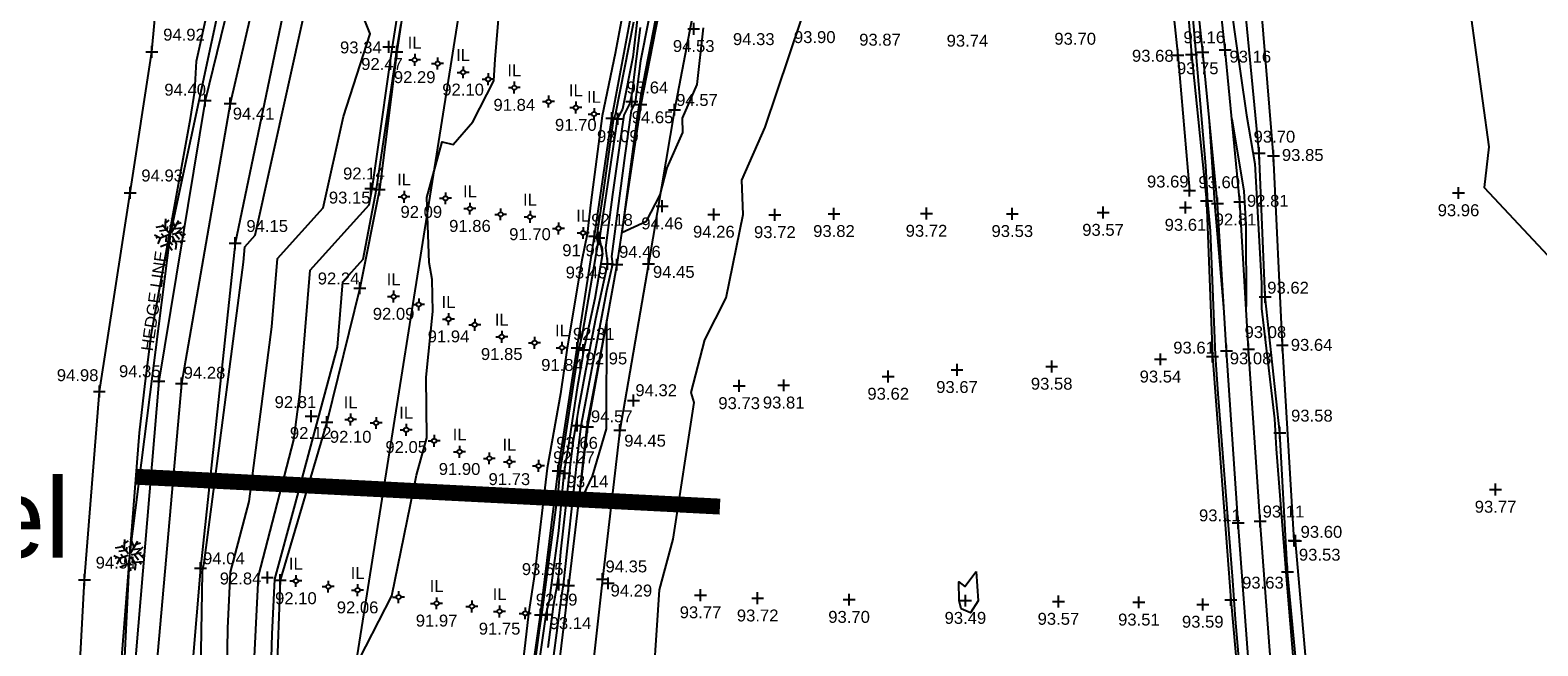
# Model space of a CAD drawing. Header units: metres. Extents: x 610185 to 614128, y 655663 to 660921.
# Tile 64 of 94: x 612848 to 612942, y 658127 to 658166. Entities that reach past the tile are written whole.
import ezdxf
from ezdxf.enums import TextEntityAlignment as Align

# ---------------------------------------------------------------- set-up
doc = ezdxf.new("R2010")
doc.units = ezdxf.units.M
doc.header["$MEASUREMENT"] = 0
doc.linetypes.add('DASHED', pattern=[19.05, 12.7, -6.35])
for name, color, linetype in [('143475.291', 7, 'Continuous'), ('3D_FENCE_ELEVATION', 7, 'Continuous'), ('3D_FENCE_LINE', 7, 'FENCELINE1'), ('3D_FENCE_SYMBOL', 7, 'Continuous'), ('CENTRE_LINE', 5, 'Continuous'), ('CONTOUR_ELEVATION', 56, 'Continuous'), ('CONTOUR_MJR', 34, 'Continuous'), ('CONTOUR_MNR', 53, 'Continuous'), ('CONTOUR_SYMBOL', 56, 'Continuous'), ('DITCH_ELEVATION', 34, 'Continuous'), ('DITCH_LINE', 34, 'Continuous'), ('DITCH_SYMBOL', 34, 'Continuous'), ('FOOTPATH_ELEVATION', 15, 'Continuous'), ('FOOTPATH_LINE', 15, 'Continuous'), ('FOOTPATH_SYMBOL', 15, 'Continuous'), ('HEDGE_LINE', 93, 'Continuous'), ('HEDGE_SYMBOL', 93, 'Continuous'), ('INVERT_LEVEL_CODE', 132, 'Continuous'), ('INVERT_LEVEL_ELEVATION', 132, 'Continuous'), ('INVERT_LEVEL_SYMBOL', 132, 'Continuous'), ('SECTION_LINE_TEXT', 7, 'Continuous'), ('SLOPE_BOTTOM_ELEVATION', 30, 'Continuous'), ('SLOPE_BOTTOM_LINE', 30, 'DASHED'), ('SLOPE_BOTTOM_SYMBOL', 30, 'Continuous'), ('SLOPE_TOP_ELEVATION', 40, 'Continuous'), ('SLOPE_TOP_LINE', 40, 'Continuous'), ('SLOPE_TOP_SYMBOL', 40, 'Continuous'), ('TEXTS', 7, 'Continuous')]:
    doc.layers.add(name, color=color, linetype=linetype)
doc.styles.add('REGULAR', font='swissl.ttf')
doc.linetypes.add('FENCELINE1', pattern='A,6.35,-2.54,[133,ltypeshp.shx,S=2.54,R=0,X=-2.54,Y=0],-2.54,25.4', length=36.83)

# ---------------------------------------------------------------- blocks, each defined once
blk = doc.blocks.new('S061')
at = {"color": 0, "linetype": 'Continuous'}
for p, q in [((-0.5, 0), (0.5, 0)), ((0, -0.5), (0, 0.5))]:
    blk.add_line(p, q, dxfattribs=at)
blk = doc.blocks.new('092')
at = {"color": 0, "linetype": 'Continuous'}
for p, q in [((-0.17, 0.18), (-0.15, 0.48)), ((0.14, 0.24), (0.04, 0.5)), ((-0.23, 0.25), (-0.46, 0.21)), ((-0.13, 0.13), (-0.34, 0.1)), ((-0.2, -0.08), (-0.28, 0.01)), ((-0.04, 0.03), (-0.26, 0.29)), ((-0.16, 0.35), (-0.04, 0.44)), ((-0.1, 0.1), (-0.09, 0.24)), ((0.05, 0.08), (-0.01, 0.28)), ((0.03, 0.05), (0.26, 0.43)), ((0.06, 0), (0.37, 0.07)), ((0.1, 0.17), (0.33, 0.2)), ((0.14, 0.02), (0.28, -0.16)), ((0.2, 0.33), (0.34, 0.37)), ((0.2, 0.04), (0.43, 0.25)), ((0.28, 0.05), (0.42, -0.1)), ((0.37, -0.05), (0.47, 0.01)), ((-0.32, -0.12), (-0.5, -0.03)), ((-0.4, -0.08), (-0.46, -0.13)), ((-0.32, -0.12), (-0.4, -0.3)), ((-0.05, -0.02), (-0.32, -0.12)), ((-0.04, -0.29), (-0.31, -0.4)), ((-0.14, -0.06), (-0.15, -0.24)), ((-0.01, -0.06), (-0.05, -0.36)), ((-0.05, -0.36), (0.05, -0.5)), ((-0.03, -0.21), (0.06, -0.33)), ((0.04, -0.05), (0.18, -0.3)), ((0.09, -0.14), (0.08, -0.25)), ((0.14, -0.23), (0.46, -0.21)), ((0.18, -0.3), (0.16, -0.48)), ((0.31, -0.22), (0.36, -0.3))]:
    blk.add_line(p, q, dxfattribs=at)
blk = doc.blocks.new('S066')
at = {"color": 0, "linetype": 'Continuous'}
for p, q in [((-0.5, 0), (-0.19, 0)), ((-0.19, 0), (-0.18, 0.06)), ((-0.17, -0.08), (-0.19, 0)), ((-0.18, 0.06), (-0.16, 0.1)), ((-0.16, 0.1), (-0.13, 0.13)), ((-0.13, 0.13), (-0.1, 0.16)), ((-0.1, 0.16), (-0.06, 0.18)), ((-0.06, 0.18), (0, 0.19)), ((0, 0.5), (0, 0.19)), ((0, 0.19), (0.06, 0.18)), ((0.06, 0.18), (0.1, 0.16)), ((0.1, 0.16), (0.13, 0.13)), ((0.13, 0.13), (0.16, 0.1)), ((0.16, 0.1), (0.18, 0.06)), ((0.18, 0.06), (0.19, 0)), ((0.19, 0), (0.18, -0.04)), ((0.5, 0), (0.19, 0)), ((-0.16, -0.1), (-0.17, -0.08)), ((-0.13, -0.13), (-0.16, -0.1)), ((-0.1, -0.16), (-0.13, -0.13)), ((-0.06, -0.18), (-0.1, -0.16)), ((-0.02, -0.19), (-0.06, -0.18)), ((0, -0.19), (-0.02, -0.19)), ((0.06, -0.18), (0, -0.19)), ((0, -0.5), (0, -0.19)), ((0.1, -0.16), (0.06, -0.18)), ((0.13, -0.13), (0.1, -0.16)), ((0.16, -0.1), (0.13, -0.13)), ((0.18, -0.04), (0.16, -0.1))]:
    blk.add_line(p, q, dxfattribs=at)

msp = doc.modelspace()

# ---------------------------------------------------------------- linework, layer by layer
at = {"layer": '143475.291'}
msp.add_lwpolyline([(612890.969, 658136.242, 1, 1, 0), (612854.223, 658138.119, 0, 0, 0)], format="xyseb", dxfattribs=at)
at = {"layer": '3D_FENCE_LINE'}
for points in [[(612896.744, 658209.681, 94.655), (612895.403, 658198.794, 94.481), (612893.574, 658188.95, 94.515), (612891.514, 658178.994, 94.589), (612889.817, 658170.091, 94.671), (612888.104, 658161.217, 94.567), (612886.469, 658151.512, 94.445), (612884.669, 658141.044, 94.448), (612883.579, 658131.674, 94.349), (612882.41, 658121.288, 94.338), (612881.403, 658111.101, 94.263), (612880.564, 658101.604, 94.258), (612879.884, 658092.621, 94.166)], [(612918.816, 658173.956, 93.774), (612919.803, 658164.643, 93.683), (612920.528, 658156.125, 93.687)], [(612848.028, 658043.169, 94.941), (612848.138, 658051.02, 94.972), (612848.269, 658063.04, 95.113), (612848.41, 658072.234, 95.153), (612849.341, 658096.376, 95.087), (612849.756, 658109.301, 95.014), (612850.303, 658119.487, 94.976), (612850.953, 658131.631, 94.913), (612851.895, 658143.488, 94.984), (612853.829, 658155.988, 94.926), (612855.204, 658164.852, 94.925), (612855.998, 658173.54, 94.885)], [(612941.071, 657993.884, 93.57), (612939.185, 658011.956, 93.918), (612938.735, 658020.579, 93.832), (612937.462, 658030.017, 93.74), (612936.614, 658039.392, 93.581), (612935.842, 658049.383, 93.621), (612934.651, 658061.403, 93.583), (612932.753, 658074.945, 93.46), (612931.146, 658087.602, 93.457), (612930.309, 658098.703, 93.544), (612929.333, 658109.376, 93.608), (612928.33, 658121.141, 93.587), (612927.199, 658134.094, 93.607), (612927.123, 658134.103, 93.595), (612926.378, 658146.395, 93.644), (612925.821, 658158.312, 93.851), (612924.935, 658169.051, 93.977)]]:
    msp.add_polyline3d(points, dxfattribs=at)
at = {"layer": 'CENTRE_LINE', "color": 1, "flags": 128}
msp.add_lwpolyline([(612870.703, 657998.032), (612865.44, 658014.101), (612862.343, 658031.001), (612861.866, 658043.856), (612862.581, 658063.137), (612864.257, 658093.239), (612867.593, 658123.47), (612874.755, 658168.622), (612879.521, 658192.188), (612884.775, 658234.939), (612886.443, 658249.935), (612887.634, 658267.074), (612888.587, 658290.878), (612893.829, 658307.065), (612900.522, 658323.375), (612904.096, 658331.944), (612906.479, 658346.941), (612906.24, 658357.652), (612901.952, 658370.031), (612885.008, 658392.348), (612860.228, 658413.771), (612839.499, 658430.91)], dxfattribs=at)
at = {"layer": 'CONTOUR_MJR'}
for points in [[(612862.657, 658123.735, 92.5), (612862.785, 658128.218, 92.5), (612862.937, 658131.685, 92.5), (612864.233, 658136.366, 92.5), (612865.675, 658141.767, 92.5), (612866.885, 658146.274, 92.5), (612867.215, 658150.378, 92.5), (612868.5, 658151.802, 92.5), (612869.335, 658156.211, 92.5), (612870.554, 658164.464, 92.5), (612870.611, 658164.876, 92.5), (612870.894, 658166.622, 92.5)], [(612885.518, 658166.717, 92.5), (612884.378, 658160.868, 92.5), (612884.27, 658160.675, 92.5), (612883.591, 658155.848, 92.5), (612883.191, 658153.205, 92.5), (612883.274, 658152.819, 92.5), (612882.289, 658147.079, 92.5), (612882.092, 658146.184, 92.5), (612881.979, 658145.532, 92.5), (612880.972, 658138.965, 92.5), (612880.888, 658138.456, 92.5), (612880.782, 658137.304, 92.5), (612879.761, 658129.591, 92.5), (612879.724, 658129.429, 92.5), (612879.584, 658128.467, 92.5), (612878.762, 658122.397, 92.5)]]:
    msp.add_polyline3d(points, dxfattribs=at)
at = {"layer": 'CONTOUR_MNR'}
for points in [[(612853.749, 658115.105, 94.5), (612853.248, 658124.03, 94.5), (612853.309, 658126.752, 94.5), (612854.429, 658140.882, 94.5), (612854.784, 658143.985, 94.5), (612855.188, 658147.146, 94.5), (612857.643, 658160.666, 94.5), (612857.909, 658162.389, 94.5), (612858.022, 658164.267, 94.5), (612861.068, 658178.107, 94.5)], [(612922.563, 658171.89, 93.5), (612923.372, 658166.112, 93.5), (612924.128, 658160.868, 93.5), (612924.645, 658157.808, 93.5), (612925.069, 658150.3, 93.5), (612925.074, 658148.708, 93.5), (612925.888, 658141.763, 93.5), (612925.997, 658139.881, 93.5), (612926.576, 658132.378, 93.5), (612926.63, 658131.621, 93.5), (612927.311, 658123.616, 93.5)], [(612887.53, 658170.048, 94.5), (612885.991, 658162.166, 94.5), (612885.911, 658161.563, 94.5), (612885.856, 658161.448, 94.5), (612885.764, 658160.8, 94.5), (612884.784, 658153.496, 94.5), (612886.342, 658154.2, 94.5), (612887.203, 658155.863, 94.5), (612887.638, 658157.558, 94.5), (612888.642, 658159.786, 94.5), (612888.608, 658160.69, 94.5), (612889.544, 658162.808, 94.5), (612889.929, 658166.376, 94.5)], [(612937.779, 658170.468, 94), (612939.375, 658158.884, 94), (612939.084, 658156.314, 94), (612952.006, 658142.523, 94)], [(612858.03, 658071.361, 93.5), (612857.358, 658075.68, 93.5), (612858.146, 658085.183, 93.5), (612859.718, 658089.736, 93.5), (612859.82, 658091.668, 93.5), (612860.649, 658098.762, 93.5), (612860.568, 658105.435, 93.5), (612860.521, 658108.677, 93.5), (612859.782, 658115.313, 93.5), (612859.445, 658119.661, 93.5), (612859.851, 658120.778, 93.5), (612859.993, 658128.602, 93.5), (612860.161, 658132.109, 93.5), (612861.325, 658136.57, 93.5), (612862.757, 658147.553, 93.5), (612863.103, 658151.856, 93.5), (612865.981, 658155.042, 93.5), (612867.261, 658160.789, 93.5), (612868.944, 658165.996, 93.5), (612867.574, 658169.411, 93.5)], [(612886.948, 658169.273, 94), (612885.973, 658164.281, 94), (612885.629, 658161.66, 94), (612885.389, 658161.159, 94), (612884.989, 658158.339, 94), (612884.135, 658151.978, 94), (612884.197, 658151.486, 94), (612883.83, 658149.826, 94), (612882.534, 658142.964, 94), (612882.218, 658141.307, 94), (612882.06, 658140.091, 94), (612881.357, 658133.636, 94), (612881.098, 658131.313, 94), (612880.988, 658130.67, 94), (612880.183, 658124.509, 94)], [(612929.377, 658068.736, 93.5), (612929.116, 658070.848, 93.5), (612927.795, 658078.257, 93.5), (612926.926, 658091.302, 93.5), (612926.303, 658097.486, 93.5), (612926.269, 658097.948, 93.5), (612926.231, 658098.436, 93.5), (612926.181, 658099.022, 93.5), (612925.326, 658109.083, 93.5), (612925.321, 658109.149, 93.5), (612924.405, 658118.038, 93.5), (612924.211, 658120.195, 93.5), (612923.435, 658129.168, 93.5), (612923.251, 658131.593, 93.5), (612922.339, 658143.337, 93.5), (612922.164, 658145.76, 93.5), (612921.854, 658153.602, 93.5), (612921.696, 658155.449, 93.5), (612921.553, 658157.673, 93.5), (612920.961, 658164.753, 93.5), (612920.504, 658169.862, 93.5)], [(612885.01, 658168.131, 92), (612884.377, 658164.746, 92), (612883.549, 658160.826, 92), (612882.832, 658155.368, 92), (612882.606, 658153.385, 92), (612882.266, 658151.748, 92), (612881.353, 658146.233, 92), (612880.93, 658143.331, 92), (612880.091, 658138.665, 92), (612879.304, 658132.113, 92), (612878.916, 658129.503, 92), (612878.698, 658127.659, 92), (612878.091, 658122.468, 92)], [(612856.178, 658072.85, 94), (612856.041, 658073.732, 94), (612857.168, 658087.326, 94), (612857.878, 658089.381, 94), (612858.198, 658095.455, 94), (612858.629, 658099.139, 94), (612858.587, 658102.604, 94), (612858.429, 658113.477, 94), (612858.123, 658116.223, 94), (612857.984, 658118.022, 94), (612858.152, 658118.484, 94), (612858.4, 658132.09, 94), (612858.413, 658132.356, 94), (612858.501, 658132.695, 94), (612860.969, 658151.618, 94), (612861.047, 658152.594, 94), (612861.7, 658153.318, 94), (612864.801, 658167.23, 94)], [(612885.885, 658167.954, 93), (612885.477, 658164.527, 93), (612884.838, 658161.247, 93), (612884.499, 658160.641, 93), (612884.393, 658159.891, 93), (612883.797, 658155.951, 93), (612883.437, 658153.418, 93), (612883.393, 658153.086, 93), (612883.406, 658152.98, 93), (612883.583, 658152.154, 93), (612883.098, 658149.327, 93), (612882.502, 658146.62, 93), (612882.427, 658146.281, 93), (612882.364, 658145.942, 93), (612882.327, 658145.75, 93), (612881.976, 658143.723, 93), (612881.403, 658139.986, 93), (612881.134, 658138.368, 93), (612880.8, 658134.708, 93), (612880.224, 658130.354, 93), (612880.013, 658129.443, 93), (612879.227, 658124.024, 93)], [(612859.066, 658070.602, 93), (612859.335, 658073.385, 93), (612858.675, 658077.627, 93), (612859.124, 658083.041, 93), (612860.531, 658087.115, 93), (612860.762, 658089.907, 93), (612861.078, 658092.967, 93), (612861.653, 658098.563, 93), (612861.745, 658101.336, 93), (612861.711, 658106.611, 93), (612861.787, 658111.288, 93), (612861.44, 658114.403, 93), (612860.906, 658121.299, 93), (612861.55, 658123.071, 93), (612861.587, 658125.114, 93), (612861.909, 658131.862, 93), (612864.148, 658140.446, 93), (612864.545, 658143.488, 93), (612865.159, 658151.117, 93), (612868.88, 658155.238, 93), (612869.071, 658156.246, 93), (612869.35, 658158.132, 93), (612870.321, 658165.049, 93), (612870.642, 658167.033, 93)], [(612867.865, 658125.84, 92), (612870.316, 658130.618, 92), (612871.872, 658138.227, 92), (612872.512, 658140.562, 92), (612872.482, 658144.384, 92), (612872.894, 658148.521, 92), (612872.84, 658150.524, 92), (612872.671, 658151.608, 92), (612872.51, 658155.684, 92), (612873.482, 658159.193, 92), (612874.165, 658159.035, 92), (612875.417, 658160.459, 92), (612876.727, 658163.022, 92), (612876.823, 658164.391, 92), (612877.034, 658166.901, 92)], [(612885.956, 658166.397, 93.5), (612885.567, 658163.44, 93.5), (612885.436, 658162.336, 93.5), (612885.297, 658161.626, 93.5), (612885.201, 658161.453, 93.5), (612884.922, 658160.87, 93.5), (612884.213, 658155.879, 93.5), (612883.764, 658152.532, 93.5), (612883.893, 658151.507, 93.5), (612883.129, 658148.054, 93.5), (612882.449, 658144.453, 93.5), (612882.059, 658142.407, 93.5), (612881.974, 658141.915, 93.5), (612881.834, 658141.008, 93.5), (612881.735, 658140.407, 93.5), (612881.561, 658139.07, 93.5), (612881.269, 658136.384, 93.5), (612880.935, 658133.399, 93.5), (612880.818, 658132.113, 93.5), (612880.686, 658131.117, 93.5), (612880.612, 658130.794, 93.5), (612880.469, 658129.962, 93.5), (612880.13, 658127.366, 93.5)], [(612886.632, 658123.073, 94), (612887.166, 658131.003, 94), (612888.027, 658134.188, 94), (612889.35, 658142.783, 94), (612889.147, 658143.418, 94), (612890.019, 658146.739, 94), (612891.361, 658149.372, 94), (612892.428, 658154.611, 94), (612892.345, 658156.777, 94), (612893.823, 658160.122, 94), (612896.08, 658166.839, 94)], [(612923.191, 658160.635, 93), (612923.191, 658160.635, 93), (612923.959, 658156.085, 93), (612924.078, 658153.985, 93)], [(612922.695, 658148.762, 93), (612922.129, 658155.346, 93), (612921.798, 658160.498, 93)], [(612924.078, 658153.985, 93), (612924.093, 658148.842, 93), (612924.092, 658148.842, 93)], [(612883.845, 658147.967, 94.5), (612882.619, 658141.474, 94.5), (612882.579, 658141.265, 94.5), (612882.559, 658141.112, 94.5), (612882.025, 658136.212, 94.5), (612882.939, 658138.151, 94.5), (612883.819, 658141.133, 94.5), (612883.845, 658147.967, 94.5)], [(612907.103, 658132.168, 93.5), (612907.223, 658130.314, 93.5), (612906.734, 658129.549, 93.5), (612906.146, 658129.819, 93.5), (612906.023, 658130.326, 93.5), (612906.017, 658131.5, 93.5), (612906.39, 658131.22, 93.5), (612907.103, 658132.168, 93.5)]]:
    msp.add_polyline3d(points, dxfattribs=at)
at = {"layer": 'DITCH_LINE'}
for points in [[(612936.519, 657998.604, 93.122), (612935.989, 658006.909, 93.124), (612935.418, 658014.5, 93.131), (612934.506, 658023.723, 93.028), (612933.789, 658032.878, 92.901), (612932.704, 658043.728, 92.88), (612931.767, 658054.127, 92.847), (612930.868, 658063.385, 92.733), (612929.711, 658071.768, 92.853), (612928.209, 658082.005, 92.886), (612927.603, 658089.924, 92.897), (612926.741, 658098.127, 93.088), (612926.164, 658106.255, 92.996), (612925.182, 658115.708, 93.131), (612924.302, 658125.675, 93.119), (612923.591, 658135.218, 93.111), (612922.86, 658146.047, 93.08), (612922.297, 658155.307, 92.806), (612921.38, 658164.844, 93.162), (612920.378, 658174.144, 93.296)], [(612937.91, 657998.787, 93.122), (612937.385, 658007.006, 93.124), (612936.813, 658014.621, 93.131), (612935.901, 658023.846, 93.028), (612935.183, 658033.002, 92.901), (612934.098, 658043.86, 92.88), (612933.16, 658054.258, 92.847), (612932.259, 658063.548, 92.733), (612931.097, 658071.965, 92.853), (612929.601, 658082.161, 92.886), (612928.997, 658090.051, 92.897), (612928.136, 658098.249, 93.088), (612927.559, 658106.377, 92.996), (612926.576, 658115.842, 93.131), (612925.698, 658125.789, 93.119), (612924.987, 658135.317, 93.111), (612924.257, 658146.137, 93.08), (612923.693, 658155.416, 92.806), (612922.773, 658164.986, 93.162), (612921.772, 658174.276, 93.296)]]:
    msp.add_polyline3d(points, dxfattribs=at)
at = {"layer": 'FOOTPATH_LINE'}
for points in [[(612869.497, 658267.169, 94.806), (612870.645, 658256.356, 94.724), (612871.706, 658247.055, 94.714), (612872.761, 658236.096, 94.57), (612872.444, 658226.568, 94.542), (612870.986, 658217.921, 94.483), (612868.891, 658207.169, 94.501), (612865.122, 658191.695, 94.358), (612862.958, 658179.811, 94.356), (612858.562, 658161.794, 94.397), (612855.65, 658144.135, 94.355), (612854.035, 658125.246, 94.373), (612853.668, 658112.241, 94.536), (612853.56, 658096.507, 94.633), (612853.632, 658085.628, 94.609), (612851.912, 658065.031, 94.435), (612851.251, 658055.337, 94.495), (612851.009, 658042.636, 94.415), (612852.673, 658027.98, 94.426), (612854.923, 658014.287, 94.453), (612857.191, 658004.374, 94.468), (612862.12, 657988.731, 94.291)], [(612870.884, 658267.36, 94.747), (612871.988, 658256.694, 94.674), (612873.036, 658247.199, 94.685), (612874.258, 658236.389, 94.476), (612873.953, 658226.871, 94.476), (612872.391, 658217.842, 94.482), (612870.019, 658206.856, 94.472), (612866.679, 658191.669, 94.334), (612864.299, 658179.624, 94.355), (612860.127, 658161.605, 94.405), (612857.067, 658143.991, 94.278), (612855.399, 658125.297, 94.37), (612855.024, 658112.294, 94.492), (612854.911, 658096.709, 94.578), (612854.858, 658085.677, 94.534), (612853.317, 658065.123, 94.413), (612852.521, 658055.254, 94.401), (612852.335, 658042.91, 94.367), (612854.006, 658028.34, 94.403), (612856.334, 658014.889, 94.468), (612858.61, 658004.571, 94.477), (612863.274, 657989.468, 94.268)]]:
    msp.add_polyline3d(points, dxfattribs=at)
at = {"layer": 'HEDGE_LINE'}
msp.add_polyline3d([(612862.589, 657986.34, 94.302), (612859.398, 657995.716, 94.441), (612856.272, 658006.951, 94.541), (612853.858, 658019.203, 94.563), (612851.316, 658035.263, 94.498), (612849.996, 658048.722, 94.952), (612851.84, 658066.967, 94.509), (612852.691, 658073.706, 94.409), (612852.312, 658103.753, 95.07), (612853.014, 658116.883, 95.065), (612853.804, 658133.212, 94.693), (612856.372, 658153.382, 94.488), (612860.281, 658171.583, 94.535), (612863.365, 658183.579, 94.52), (612868.405, 658205.708, 94.498), (612871.259, 658220.91, 94.57), (612871.444, 658224.369, 94.71)], dxfattribs=at)
at = {"layer": 'SLOPE_BOTTOM_LINE'}
for points in [[(612866.21, 658173.093, 92.672), (612869.024, 658171.447, 92.272), (612871.325, 658169.488, 92.552), (612870.629, 658164.865, 92.468), (612869.525, 658156.187, 92.141), (612868.299, 658149.989, 92.236), (612866.226, 658141.564, 92.117), (612863.282, 658131.614, 92.247), (612862.992, 658123.639, 92.286), (612862.856, 658114.041, 92.41), (612862.317, 658106.559, 92.42), (612861.981, 658098.484, 92.52), (612861.175, 658089.919, 92.406), (612860.417, 658080.205, 92.338), (612859.521, 658070.441, 92.261), (612858.613, 658064.029, 92.171), (612858.592, 658054.211, 92.178), (612857.561, 658047.135, 92.195), (612857.536, 658040.752, 92.162), (612857.598, 658029.407, 92.23), (612858.765, 658021.219, 92.454), (612861.197, 658012.064, 92.347), (612865.973, 657992.496, 92.336)], [(612880.499, 657997.047, 92.374), (612877.634, 658005.086, 92.241), (612874.844, 658014.588, 91.874), (612873.226, 658022.684, 92.182), (612872.671, 658030.756, 92.271), (612872.239, 658040.783, 92.123), (612872.572, 658047.171, 92.121), (612872.996, 658053.09, 92.265), (612874.005, 658063.015, 92.414), (612874.258, 658071.231, 92.465), (612875.297, 658079.304, 92.264), (612876.069, 658088.24, 92.279), (612877.172, 658097.837, 92.266), (612877.863, 658105.225, 92.272), (612877.892, 658113.107, 92.311), (612878.67, 658122.413, 92.308), (612879.661, 658129.427, 92.392), (612880.774, 658138.497, 92.27), (612881.98, 658146.222, 92.309), (612883.075, 658153.248, 92.178), (612884.164, 658160.692, 92.267), (612885.542, 658168.065, 92.192)]]:
    msp.add_polyline3d(points, dxfattribs=at)
at = {"layer": 'SLOPE_TOP_LINE'}
for points in [[(612876.473, 658266.348, 93.515), (612874.845, 658257.5, 93.688), (612873.322, 658250.542, 94.612), (612875.278, 658232.608, 94.347), (612874.295, 658220.235, 94.311), (612871.813, 658205.346, 94.318), (612866.903, 658182.35, 94.165), (612866.593, 658177.099, 94.166), (612865.227, 658173.073, 94.037), (612863.924, 658169.523, 94.178), (612860.443, 658152.812, 94.147), (612858.268, 658132.377, 94.041), (612856.953, 658116.867, 94.353), (612856.446, 658099.548, 94.54), (612856.363, 658089.09, 94.412), (612855.12, 658066.487, 94.253), (612853.564, 658048.961, 94.296), (612854.512, 658035.01, 94.238), (612856.991, 658020.03, 94.333), (612858.865, 658007.336, 94.381), (612862.868, 657997.008, 94.185)], [(612914.38, 658223.755, 94.258), (612915.982, 658212.688, 93.901), (612916.644, 658203.731, 93.88), (612916.418, 658203.557, 93.931), (612917.717, 658193.933, 93.735), (612918.82, 658183.78, 93.854), (612919.89, 658174.2, 93.851), (612920.655, 658164.688, 93.747), (612921.605, 658155.471, 93.604), (612921.977, 658145.683, 93.612), (612923.135, 658130.372, 93.631), (612924.185, 658118.696, 93.604), (612925.321, 658109.1, 93.503), (612926.182, 658098.466, 93.539), (612928.281, 658078.232, 93.429), (612929.365, 658068.637, 93.521), (612931.627, 658047.256, 93.652), (612932.792, 658035.731, 93.569), (612933.685, 658026.831, 93.7), (612934.577, 658016.581, 93.688), (612936.355, 657996.733, 93.545)], [(612894.879, 658209.639, 94.629), (612893.242, 658199.373, 94.381), (612891.422, 658188.905, 94.497), (612889.801, 658179.387, 94.684), (612887.681, 658170.25, 94.63), (612885.995, 658161.535, 94.649), (612884.478, 658151.466, 94.462), (612882.63, 658141.26, 94.572), (612881.433, 658131.278, 94.429), (612880.239, 658121.45, 94.535), (612879.2, 658111.031, 94.27), (612878.868, 658101.606, 94.347), (612877.747, 658092.579, 94.175)], [(612939.494, 657999.887, 93.771), (612938.575, 658010.518, 93.733), (612937.9, 658021.541, 93.692), (612936.643, 658031.031, 93.553), (612935.77, 658040.702, 93.628), (612934.736, 658050.772, 93.596), (612933.553, 658060.317, 93.528), (612932.446, 658068.904, 93.523), (612931.574, 658078.36, 93.465), (612930.472, 658086.959, 93.578), (612929.53, 658095.005, 93.408), (612929.113, 658104.683, 93.415), (612928.431, 658113.798, 93.422), (612927.552, 658123.291, 93.557), (612926.71, 658132.129, 93.533), (612926.217, 658140.879, 93.585), (612925.303, 658149.431, 93.618), (612924.913, 658158.483, 93.696), (612924.052, 658167.395, 93.885)]]:
    msp.add_polyline3d(points, dxfattribs=at)

# ---------------------------------------------------------------- block references
at = {"layer": '3D_FENCE_SYMBOL', "xscale": 0.75, "yscale": 0.75, "zscale": 0.75}
for p in [(612855.204, 658164.852, 94.925), (612919.803, 658164.643, 93.683), (612888.104, 658161.217, 94.567), (612925.821, 658158.312, 93.851), (612853.829, 658155.988, 94.926), (612920.528, 658156.125, 93.687), (612886.469, 658151.512, 94.445), (612926.378, 658146.395, 93.644), (612851.895, 658143.488, 94.984), (612884.669, 658141.044, 94.448), (612927.123, 658134.103, 93.595), (612927.199, 658134.094, 93.607), (612883.579, 658131.674, 94.349), (612850.953, 658131.631, 94.913)]:
    msp.add_blockref('S061', p, dxfattribs=at)
at = {"layer": 'CONTOUR_SYMBOL', "xscale": 0.75, "yscale": 0.75, "zscale": 0.75}
for p in [(612889.316, 658166.306, 94.532), (612870.123, 658165.168, 93.341), (612885.424, 658161.731, 93.638), (612884.54, 658160.635, 93.092), (612868.993, 658156.257, 93.148), (612937.47, 658155.974, 93.956), (612887.33, 658155.145, 94.456), (612890.584, 658154.624, 94.257), (612894.426, 658154.598, 93.722), (612898.148, 658154.665, 93.816), (612903.972, 658154.681, 93.718), (612909.376, 658154.665, 93.53), (612915.09, 658154.741, 93.572), (612920.28, 658155.058, 93.611), (612883.351, 658153.147, 92.945), (612883.883, 658151.509, 93.485), (612882.354, 658146.097, 92.948), (612911.855, 658145.058, 93.579), (612918.705, 658145.51, 93.54), (612901.563, 658144.427, 93.624), (612905.894, 658144.851, 93.671), (612892.179, 658143.836, 93.729), (612894.981, 658143.874, 93.813), (612885.53, 658142.921, 94.323), (612865.23, 658141.931, 92.808), (612881.972, 658141.336, 93.66), (612881.205, 658138.343, 93.144), (612939.802, 658137.318, 93.767), (612862.474, 658131.782, 92.838), (612880.823, 658131.344, 93.648), (612883.934, 658131.414, 94.288), (612889.746, 658130.676, 93.77), (612893.343, 658130.475, 93.718), (612899.1, 658130.387, 93.695), (612906.422, 658130.323, 93.489), (612912.28, 658130.265, 93.571), (612917.348, 658130.218, 93.506), (612921.368, 658130.082, 93.591), (612880.091, 658129.448, 93.136)]:
    msp.add_blockref('S061', p, dxfattribs=at)
at = {"layer": 'DITCH_SYMBOL', "xscale": 0.75, "yscale": 0.75, "zscale": 0.75}
for p in [(612922.773, 658164.986, 93.162), (612921.38, 658164.844, 93.162), (612923.693, 658155.416, 92.806), (612922.297, 658155.307, 92.806), (612922.86, 658146.047, 93.08), (612924.257, 658146.137, 93.08), (612923.591, 658135.218, 93.111), (612924.987, 658135.317, 93.111)]:
    msp.add_blockref('S061', p, dxfattribs=at)
at = {"layer": 'FOOTPATH_SYMBOL', "xscale": 0.75, "yscale": 0.75, "zscale": 0.75}
for p in [(612858.562, 658161.794, 94.397), (612860.127, 658161.605, 94.405), (612855.65, 658144.135, 94.355), (612857.067, 658143.991, 94.278)]:
    msp.add_blockref('S061', p, dxfattribs=at)
at = {"layer": 'HEDGE_SYMBOL', "xscale": 2, "yscale": 2, "zscale": 2}
for p in [(612856.372, 658153.382, 94.488), (612853.804, 658133.212, 94.693)]:
    msp.add_blockref('092', p, dxfattribs=at)
at = {"layer": 'INVERT_LEVEL_SYMBOL', "xscale": 0.75, "yscale": 0.75, "zscale": 0.75}
for p in [(612871.748, 658164.348, 92.292), (612873.192, 658164.119, 92.106), (612874.797, 658163.566, 92.102), (612876.375, 658163.135, 92.042), (612878.021, 658162.605, 91.844), (612880.176, 658161.724, 91.763), (612881.894, 658161.347, 91.701), (612883.039, 658160.938, 91.779), (612871.079, 658155.738, 92.093), (612873.69, 658155.639, 91.924), (612875.228, 658154.988, 91.857), (612877.161, 658154.631, 91.804), (612879.01, 658154.468, 91.704), (612880.803, 658153.746, 91.662), (612882.354, 658153.459, 91.904), (612870.422, 658149.456, 92.092), (612872.002, 658148.959, 92.05), (612873.879, 658148.037, 91.945), (612875.529, 658147.683, 91.903), (612877.229, 658146.925, 91.851), (612879.295, 658146.55, 91.706), (612881.023, 658146.239, 91.838), (612867.718, 658141.719, 92.102), (612869.322, 658141.503, 92.091), (612871.215, 658141.074, 92.05), (612872.975, 658140.379, 91.982), (612874.575, 658139.693, 91.904), (612876.447, 658139.277, 91.77), (612877.711, 658139.055, 91.731), (612879.547, 658138.799, 91.785), (612864.27, 658131.562, 92.099), (612866.309, 658131.204, 92.01), (612868.154, 658130.985, 92.061), (612870.732, 658130.548, 91.988), (612873.129, 658130.154, 91.974), (612875.353, 658129.961, 91.787), (612877.094, 658129.646, 91.754), (612878.707, 658129.525, 91.89)]:
    msp.add_blockref('S066', p, dxfattribs=at)
at = {"layer": 'SLOPE_BOTTOM_SYMBOL', "xscale": 0.75, "yscale": 0.75, "zscale": 0.75}
for p in [(612870.629, 658164.865, 92.468), (612884.164, 658160.692, 92.267), (612869.525, 658156.187, 92.141), (612883.075, 658153.248, 92.178), (612868.299, 658149.989, 92.236), (612881.98, 658146.222, 92.309), (612866.226, 658141.564, 92.117), (612880.774, 658138.497, 92.27), (612863.282, 658131.614, 92.247), (612879.661, 658129.427, 92.392)]:
    msp.add_blockref('S061', p, dxfattribs=at)
at = {"layer": 'SLOPE_TOP_SYMBOL', "xscale": 0.75, "yscale": 0.75, "zscale": 0.75}
for p in [(612920.655, 658164.688, 93.747), (612885.995, 658161.535, 94.649), (612924.913, 658158.483, 93.696), (612921.605, 658155.471, 93.604), (612860.443, 658152.812, 94.147), (612884.478, 658151.466, 94.462), (612925.303, 658149.431, 93.618), (612921.977, 658145.683, 93.612), (612882.63, 658141.26, 94.572), (612926.217, 658140.879, 93.585), (612858.268, 658132.377, 94.041), (612926.71, 658132.129, 93.533), (612881.433, 658131.278, 94.429), (612923.135, 658130.372, 93.631)]:
    msp.add_blockref('S061', p, dxfattribs=at)

# ---------------------------------------------------------------- texts
at = {"layer": '3D_FENCE_ELEVATION', "style": 'REGULAR'}
for s, p in [('94.92', (612855.914, 658165.562, 94.925)), ('93.68', (612916.911, 658164.233, 93.683)), ('94.57', (612888.213, 658161.452, 94.567)), ('93.85', (612926.351, 658157.991, 93.851)), ('94.93', (612854.539, 658156.698, 94.926)), ('93.69', (612917.854, 658156.32, 93.687)), ('94.45', (612886.751, 658150.633, 94.445)), ('93.64', (612926.909, 658146.043, 93.644)), ('94.98', (612849.217, 658144.135, 94.984)), ('94.45', (612884.943, 658140.013, 94.448)), ('93.60', (612927.528, 658134.277, 93.595)), ('94.91', (612851.663, 658132.341, 94.913)), ('94.35', (612883.763, 658132.102, 94.349))]:
    msp.add_text(s, height=0.75, dxfattribs=at).set_placement(p)
at = {"layer": 'CONTOUR_ELEVATION', "style": 'REGULAR'}
for s, p in [('93.34', (612868.36, 658165.509, 93.341)), ('94.53', (612889.316, 658165.596, 94.532)), ('94.33', (612893.099, 658166.031, 94.334)), ('93.90', (612896.937, 658166.158, 93.904)), ('93.87', (612901.047, 658165.994, 93.867)), ('93.74', (612906.551, 658165.932, 93.745)), ('93.70', (612913.335, 658166.054, 93.702)), ('93.64', (612886.403, 658162.988, 93.638)), ('93.09', (612884.54, 658159.925, 93.092)), ('93.15', (612867.657, 658156.06, 93.148)), ('93.96', (612937.47, 658155.264, 93.956)), ('94.46', (612887.33, 658154.436, 94.456)), ('94.26', (612890.584, 658153.914, 94.257)), ('93.72', (612894.426, 658153.888, 93.722)), ('93.82', (612898.148, 658153.955, 93.816)), ('93.72', (612903.972, 658153.971, 93.718)), ('93.53', (612909.376, 658153.955, 93.53)), ('93.57', (612915.09, 658154.031, 93.572)), ('93.61', (612920.28, 658154.348, 93.611)), ('93.49', (612882.568, 658151.349, 93.485)), ('92.95', (612883.82, 658145.939, 92.948)), ('93.54', (612918.705, 658144.8, 93.54)), ('94.32', (612886.954, 658143.94, 94.323)), ('93.62', (612901.563, 658143.718, 93.624)), ('93.67', (612905.894, 658144.141, 93.671)), ('93.58', (612911.855, 658144.348, 93.579)), ('92.81', (612864.24, 658143.191, 92.808)), ('93.73', (612892.179, 658143.126, 93.729)), ('93.81', (612894.981, 658143.164, 93.813)), ('93.66', (612881.972, 658140.626, 93.66)), ('93.14', (612882.632, 658138.202, 93.144)), ('93.77', (612939.802, 658136.608, 93.767)), ('92.84', (612860.787, 658132.093, 92.838)), ('93.65', (612879.807, 658132.683, 93.648)), ('94.29', (612885.392, 658131.334, 94.288)), ('93.14', (612881.559, 658129.283, 93.136)), ('93.77', (612889.746, 658129.966, 93.77)), ('93.72', (612893.343, 658129.765, 93.718)), ('93.70', (612899.1, 658129.677, 93.695)), ('93.49', (612906.422, 658129.613, 93.489)), ('93.57', (612912.28, 658129.555, 93.571)), ('93.51', (612917.348, 658129.508, 93.506)), ('93.59', (612921.368, 658129.372, 93.591))]:
    msp.add_text(s, height=0.75, dxfattribs=at).set_placement(p, align=Align.TOP_CENTER)
at = {"layer": 'DITCH_ELEVATION', "style": 'REGULAR'}
for s, p in [('93.16', (612920.15, 658165.397, 93.162)), ('93.16', (612923.049, 658164.179, 93.162)), ('92.81', (612924.151, 658155.107, 92.806)), ('92.81', (612922.119, 658153.93, 92.806)), ('93.08', (612923.999, 658146.847, 93.08)), ('93.08', (612923.068, 658145.193, 93.08)), ('93.11', (612921.132, 658135.314, 93.111)), ('93.11', (612925.14, 658135.556, 93.111))]:
    msp.add_text(s, height=0.75, dxfattribs=at).set_placement(p)
at = {"layer": 'FOOTPATH_ELEVATION', "style": 'REGULAR'}
for s, p in [('94.40', (612855.986, 658162.101, 94.397)), ('94.41', (612860.296, 658160.594, 94.405)), ('94.35', (612853.133, 658144.385, 94.355)), ('94.28', (612857.205, 658144.288, 94.278))]:
    msp.add_text(s, height=0.75, dxfattribs=at).set_placement(p)
at = {"layer": 'INVERT_LEVEL_CODE', "style": 'REGULAR'}
for p in [(612871.748, 658165.058, 92.292), (612874.797, 658164.276, 92.102), (612878.021, 658163.315, 91.844), (612881.894, 658162.057, 91.701), (612883.039, 658161.648, 91.779), (612871.079, 658156.448, 92.093), (612875.228, 658155.698, 91.857), (612879.01, 658155.178, 91.704), (612882.354, 658154.169, 91.904), (612870.422, 658150.166, 92.092), (612873.879, 658148.747, 91.945), (612877.229, 658147.635, 91.851), (612881.023, 658146.949, 91.838), (612867.718, 658142.429, 92.102), (612871.215, 658141.784, 92.05), (612874.575, 658140.403, 91.904), (612877.711, 658139.765, 91.731), (612864.27, 658132.272, 92.099), (612868.154, 658131.694, 92.061), (612873.129, 658130.864, 91.974), (612877.094, 658130.356, 91.754)]:
    msp.add_text('IL', height=0.75, dxfattribs=at).set_placement(p, align=Align.CENTER)
at = {"layer": 'INVERT_LEVEL_ELEVATION', "style": 'REGULAR'}
for s, p in [('92.29', (612871.748, 658163.638, 92.292)), ('92.10', (612874.797, 658162.856, 92.102)), ('91.84', (612878.021, 658161.895, 91.844)), ('91.70', (612881.894, 658160.637, 91.701)), ('92.09', (612872.166, 658155.16, 92.093)), ('91.86', (612875.228, 658154.278, 91.857)), ('91.70', (612879.01, 658153.758, 91.704)), ('91.90', (612882.354, 658152.749, 91.904)), ('92.09', (612870.422, 658148.746, 92.092)), ('91.94', (612873.879, 658147.327, 91.945)), ('91.85', (612877.229, 658146.215, 91.851)), ('91.84', (612881.023, 658145.529, 91.838)), ('92.10', (612867.718, 658141.009, 92.102)), ('92.05', (612871.215, 658140.364, 92.05)), ('91.90', (612874.575, 658138.983, 91.904)), ('91.73', (612877.711, 658138.345, 91.731)), ('92.10', (612864.27, 658130.852, 92.099)), ('92.06', (612868.154, 658130.275, 92.061)), ('91.97', (612873.129, 658129.444, 91.974)), ('91.75', (612877.094, 658128.936, 91.754))]:
    msp.add_text(s, height=0.75, dxfattribs=at).set_placement(p, align=Align.TOP_CENTER)
at = {"layer": 'SECTION_LINE_TEXT', "insert": (612805.001, 658146.36, 189.444), "char_height": 5, "attachment_point": 1, "style": 'REGULAR'}
msp.add_mtext('1SUI_040\\POpen Channel', dxfattribs=at)
at = {"layer": 'SLOPE_BOTTOM_ELEVATION', "style": 'REGULAR'}
for s, p in [('92.47', (612868.38, 658163.717, 92.468)), ('92.14', (612867.24, 658156.824, 92.141)), ('92.18', (612882.865, 658153.91, 92.178)), ('92.24', (612865.645, 658150.22, 92.236)), ('92.31', (612881.715, 658146.734, 92.309)), ('92.12', (612863.892, 658140.498, 92.117)), ('92.27', (612880.467, 658138.973, 92.27)), ('92.39', (612879.374, 658130.014, 92.392))]:
    msp.add_text(s, height=0.75, dxfattribs=at).set_placement(p)
at = {"layer": 'SLOPE_TOP_ELEVATION', "style": 'REGULAR'}
for s, p in [('93.75', (612919.739, 658163.448, 93.747)), ('94.65', (612885.416, 658160.365, 94.649)), ('93.70', (612924.567, 658159.145, 93.696)), ('93.60', (612921.091, 658156.277, 93.604)), ('94.15', (612861.153, 658153.522, 94.147)), ('94.46', (612884.617, 658151.898, 94.462)), ('93.62', (612925.427, 658149.639, 93.618)), ('93.61', (612919.509, 658145.868, 93.612)), ('94.57', (612882.846, 658141.546, 94.572)), ('93.58', (612926.927, 658141.589, 93.585)), ('94.04', (612858.426, 658132.609, 94.041)), ('93.53', (612927.42, 658132.839, 93.533)), ('93.63', (612923.845, 658131.081, 93.631))]:
    msp.add_text(s, height=0.75, dxfattribs=at).set_placement(p)
at = {"layer": 'TEXTS', "style": 'REGULAR'}
msp.add_text('HEDGE LINE', height=0.75, rotation=81.78173, dxfattribs=at).set_placement((612855.256, 658145.99))

doc.saveas('drawing.dxf')
